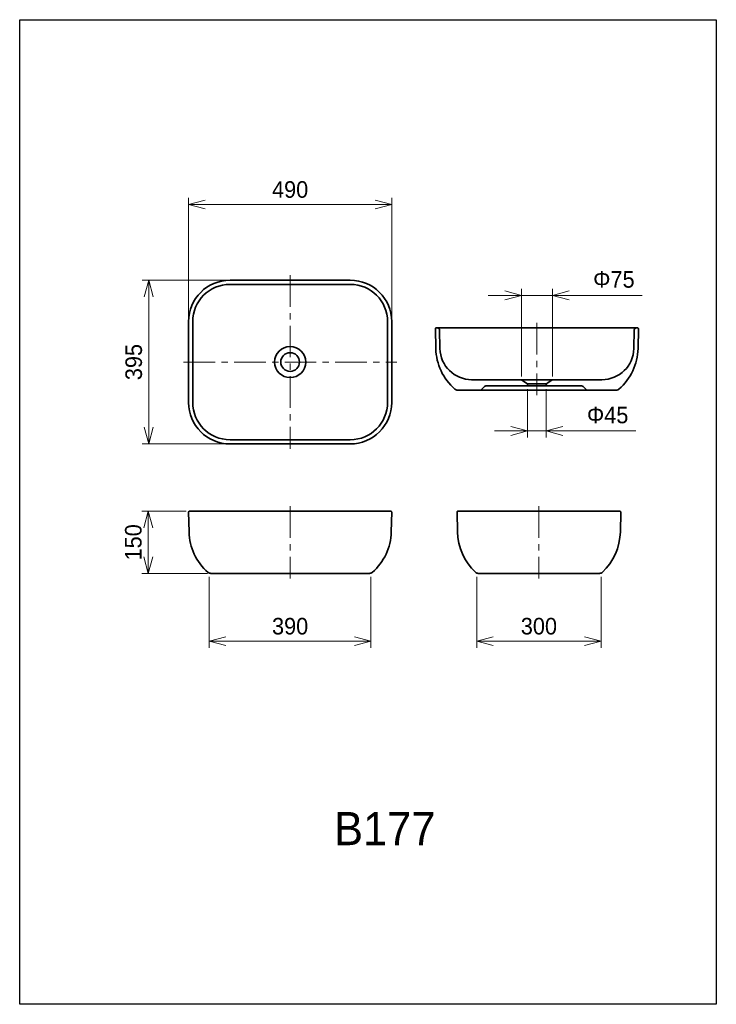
# Model space of a CAD drawing. Extents: x 0 to 840, y 0 to 1188.
import ezdxf

# ---------------------------------------------------------------- set-up
doc = ezdxf.new("R2010")
doc.units = 0
doc.header["$LTSCALE"] = 0.3
doc.linetypes.add('CENTER', pattern=[50.8, 31.75, -6.35, 6.35, -6.35])
doc.layers.get('0').update_dxf_attribs({"linetype": 'CONTINUOUS'})
doc.layers.get('DEFPOINTS').update_dxf_attribs({"linetype": 'CONTINUOUS'})
for name, color, linetype, lineweight in [('TEXT', 7, 'CONTINUOUS', 25), ('中心線', 4, 'CENTER', 18), ('実線', 3, 'CONTINUOUS', 35), ('寸法', 2, 'CONTINUOUS', 18)]:
    doc.layers.add(name, color=color, linetype=linetype, lineweight=lineweight)
doc.styles.add('MS Pゴシック', font='txt')
doc.dimstyles.new('MyDim S＝1：4', dxfattribs={"dimscale": 4, "dimtxt": 2.5, "dimasz": 2.5, "dimexe": 1, "dimexo": 0.5, "dimgap": 1, "dimtad": 3, "dimlfac": 2, "dimdsep": 46, "dimtxsty": 'MS Pゴシック', "dimblk": 'OPEN30', "dimcen": 0, "dimclrd": 256, "dimclre": 256, "dimclrt": 256, "dimadec": 0, "dimazin": 2, "dimtfac": 1, "dimtmove": 0, "dimatfit": 3, "dimldrblk": 'OPEN30', "dimfxl": 1, "dimlwd": 18, "dimlwe": 18, "dimarcsym": 0})

# ---------------------------------------------------------------- blocks, each defined once
blk = doc.blocks.new('_OPEN30')
at = {"color": 0, "linetype": 'ByBlock'}
for p, q in [((-1, 0.267949), (0, 0)), ((0, 0), (-1, -0.267949)), ((0, 0), (-1, 0))]:
    blk.add_line(p, q, dxfattribs=at)
blk = doc.blocks.new('*D25')
at = {"layer": 'DEFPOINTS', "color": 0, "transparency": 16777216}
for p in [(612.4, 746.1), (634.9, 746.1), (634.9, 691.8)]:
    blk.add_point(p, dxfattribs=at)
at = {"layer": '寸法', "lineweight": 18, "transparency": 16777216}
for p, q in [((612.4, 742.1), (612.4, 683.8)), ((634.9, 742.1), (634.9, 683.8)), ((592.4, 691.8), (572.4, 691.8)), ((612.4, 691.8), (634.9, 691.8)), ((654.9, 691.8), (743.1, 691.8))]:
    blk.add_line(p, q, dxfattribs=at)
at = {"layer": '寸法', "lineweight": 18, "transparency": 16777216, "xscale": 20, "yscale": 20, "zscale": 20}
blk.add_blockref('_OPEN30', (612.4, 691.8), dxfattribs=at)
at = {"layer": '寸法', "lineweight": 18, "transparency": 16777216, "xscale": 20, "yscale": 20, "zscale": 20, "rotation": 180}
blk.add_blockref('_OPEN30', (634.9, 691.8), dxfattribs=at)
at = {"layer": '寸法', "transparency": 16777216, "insert": (709, 710.9), "char_height": 20, "attachment_point": 5, "style": 'MS Pゴシック'}
blk.add_mtext('Φ45', dxfattribs=at)
blk = doc.blocks.new('*D26')
at = {"layer": 'DEFPOINTS', "color": 0, "transparency": 16777216}
for p in [(642.4, 855.4), (604.9, 753.6), (642.4, 753.6)]:
    blk.add_point(p, dxfattribs=at)
at = {"layer": '寸法', "lineweight": 18, "transparency": 16777216}
for p, q in [((584.9, 855.4), (564.9, 855.4)), ((604.9, 757.6), (604.9, 863.4)), ((604.9, 855.4), (642.4, 855.4)), ((642.4, 757.6), (642.4, 863.4)), ((662.4, 855.4), (750.6, 855.4))]:
    blk.add_line(p, q, dxfattribs=at)
at = {"layer": '寸法', "lineweight": 18, "transparency": 16777216, "xscale": 20, "yscale": 20, "zscale": 20}
blk.add_blockref('_OPEN30', (604.9, 855.4), dxfattribs=at)
at = {"layer": '寸法', "lineweight": 18, "transparency": 16777216, "xscale": 20, "yscale": 20, "zscale": 20, "rotation": 180}
blk.add_blockref('_OPEN30', (642.4, 855.4), dxfattribs=at)
at = {"layer": '寸法', "transparency": 16777216, "insert": (716.5, 874.5), "char_height": 20, "attachment_point": 5, "style": 'MS Pゴシック'}
blk.add_mtext('Φ75', dxfattribs=at)
blk = doc.blocks.new('*D21')
at = {"layer": 'DEFPOINTS', "color": 0, "transparency": 16777216}
for p in [(448.6, 965), (203.6, 823.7), (448.6, 823.7)]:
    blk.add_point(p, dxfattribs=at)
at = {"layer": '寸法', "lineweight": 18, "transparency": 16777216}
for p, q in [((203.6, 827.7), (203.6, 973)), ((223.6, 965), (428.6, 965)), ((448.6, 827.7), (448.6, 973))]:
    blk.add_line(p, q, dxfattribs=at)
at = {"layer": '寸法', "lineweight": 18, "transparency": 16777216, "xscale": 20, "yscale": 20, "zscale": 20, "rotation": 180}
blk.add_blockref('_OPEN30', (203.6, 965), dxfattribs=at)
at = {"layer": '寸法', "lineweight": 18, "transparency": 16777216, "xscale": 20, "yscale": 20, "zscale": 20}
blk.add_blockref('_OPEN30', (448.6, 965), dxfattribs=at)
at = {"layer": '寸法', "transparency": 16777216, "insert": (326.1, 983), "char_height": 20, "attachment_point": 5, "style": 'MS Pゴシック'}
blk.add_mtext('490', dxfattribs=at)
blk = doc.blocks.new('*D27')
at = {"layer": 'DEFPOINTS', "color": 0, "transparency": 16777216}
for p in [(551.1, 519.9), (701.1, 519.9), (701.1, 438.1)]:
    blk.add_point(p, dxfattribs=at)
at = {"layer": '寸法', "lineweight": 18, "transparency": 16777216}
for p, q in [((551.1, 515.9), (551.1, 430.1)), ((701.1, 515.9), (701.1, 430.1)), ((571.1, 438.1), (681.1, 438.1))]:
    blk.add_line(p, q, dxfattribs=at)
at = {"layer": '寸法', "lineweight": 18, "transparency": 16777216, "xscale": 20, "yscale": 20, "zscale": 20, "rotation": 180}
blk.add_blockref('_OPEN30', (551.1, 438.1), dxfattribs=at)
at = {"layer": '寸法', "lineweight": 18, "transparency": 16777216, "xscale": 20, "yscale": 20, "zscale": 20}
blk.add_blockref('_OPEN30', (701.1, 438.1), dxfattribs=at)
at = {"layer": '寸法', "transparency": 16777216, "insert": (626.1, 456.1), "char_height": 20, "attachment_point": 5, "style": 'MS Pゴシック'}
blk.add_mtext('300', dxfattribs=at)
blk = doc.blocks.new('*D22')
at = {"layer": 'DEFPOINTS', "color": 0, "transparency": 16777216}
for p in [(253.6, 873.7), (155.6, 676.2), (253.6, 676.2)]:
    blk.add_point(p, dxfattribs=at)
at = {"layer": '寸法', "lineweight": 18, "transparency": 16777216}
for p, q in [((249.6, 873.7), (147.6, 873.7)), ((155.6, 853.7), (155.6, 696.2)), ((249.6, 676.2), (147.6, 676.2))]:
    blk.add_line(p, q, dxfattribs=at)
at = {"layer": '寸法', "lineweight": 18, "transparency": 16777216, "xscale": 20, "yscale": 20, "zscale": 20}
for p, rotation in [((155.6, 873.7), 90), ((155.6, 676.2), 270)]:
    blk.add_blockref('_OPEN30', p, dxfattribs=dict(at, rotation=rotation))
at = {"layer": '寸法', "transparency": 16777216, "insert": (137.6, 774.9), "char_height": 20, "attachment_point": 5, "rotation": 90, "style": 'MS Pゴシック'}
blk.add_mtext('395', dxfattribs=at)
blk = doc.blocks.new('*D23')
at = {"layer": 'DEFPOINTS', "color": 0, "transparency": 16777216}
for p in [(204.6, 594.9), (155.1, 519.9), (230.4, 519.9)]:
    blk.add_point(p, dxfattribs=at)
at = {"layer": '寸法', "lineweight": 18, "transparency": 16777216}
for p, q in [((200.6, 594.9), (147.1, 594.9)), ((155.1, 574.9), (155.1, 539.9)), ((226.4, 519.9), (147.1, 519.9))]:
    blk.add_line(p, q, dxfattribs=at)
at = {"layer": '寸法', "lineweight": 18, "transparency": 16777216, "xscale": 20, "yscale": 20, "zscale": 20}
for p, rotation in [((155.1, 594.9), 90), ((155.1, 519.9), 270)]:
    blk.add_blockref('_OPEN30', p, dxfattribs=dict(at, rotation=rotation))
at = {"layer": '寸法', "transparency": 16777216, "insert": (137.1, 557.4), "char_height": 20, "attachment_point": 5, "rotation": 90, "style": 'MS Pゴシック'}
blk.add_mtext('150', dxfattribs=at)
blk = doc.blocks.new('*D24')
at = {"layer": 'DEFPOINTS', "color": 0, "transparency": 16777216}
for p in [(228.6, 519.9), (423.6, 519.9), (423.6, 438.1)]:
    blk.add_point(p, dxfattribs=at)
at = {"layer": '寸法', "lineweight": 18, "transparency": 16777216}
for p, q in [((228.6, 515.9), (228.6, 430.1)), ((423.6, 515.9), (423.6, 430.1)), ((248.6, 438.1), (403.6, 438.1))]:
    blk.add_line(p, q, dxfattribs=at)
at = {"layer": '寸法', "lineweight": 18, "transparency": 16777216, "xscale": 20, "yscale": 20, "zscale": 20, "rotation": 180}
blk.add_blockref('_OPEN30', (228.6, 438.1), dxfattribs=at)
at = {"layer": '寸法', "lineweight": 18, "transparency": 16777216, "xscale": 20, "yscale": 20, "zscale": 20}
blk.add_blockref('_OPEN30', (423.6, 438.1), dxfattribs=at)
at = {"layer": '寸法', "transparency": 16777216, "insert": (326.1, 456.1), "char_height": 20, "attachment_point": 5, "style": 'MS Pゴシック'}
blk.add_mtext('390', dxfattribs=at)

msp = doc.modelspace()

# ---------------------------------------------------------------- linework, layer by layer
at = {"layer": 'DEFPOINTS'}
for p, q in [((0, 0), (0, 1188)), ((0, 1188), (840, 1188)), ((840, 1188), (840, 0)), ((840, 0), (0, 0))]:
    msp.add_line(p, q, dxfattribs=at)
at = {"layer": '中心線', "ltscale": 4}
for p, q in [((326.1003, 879.6792), (326.1003, 670.1792)), ((623.6894, 822.1027), (623.6894, 735.1027)), ((197.6003, 774.9292), (454.6003, 774.9292)), ((326.1003, 600.9292), (326.1003, 513.9292)), ((626.1003, 600.9292), (626.1003, 513.9292))]:
    msp.add_line(p, q, dxfattribs=at)
at = {"layer": '実線'}
for p, q in [((253.6003, 873.6792), (398.6003, 873.6792)), ((253.6003, 868.6792), (398.6003, 868.6792)), ((203.6003, 823.6792), (203.6003, 726.1792)), ((208.6003, 823.6792), (208.6003, 726.1792)), ((443.6003, 823.6792), (443.6003, 726.1792)), ((448.6003, 823.6792), (448.6003, 726.1792)), ((501.2126, 815.08), (501.7576, 791.1027)), ((502.2163, 816.1027), (745.1625, 816.1027)), ((506.2462, 813.6595), (506.7563, 791.2163)), ((741.1326, 813.6595), (740.6225, 791.2163)), ((746.1661, 815.08), (745.6212, 791.1027)), ((544.714, 753.6027), (702.1327, 753.6027)), ((605.5692, 753.1828), (611.3261, 749.3449)), ((612.4394, 748.6027), (634.9394, 748.6027)), ((641.8096, 753.1828), (636.0526, 749.3449)), ((528.0101, 741.1027), (719.3686, 741.1027)), ((560.4571, 745.3705), (556.1894, 741.1027)), ((562.2249, 746.1027), (677.6538, 746.1027)), ((612.4394, 747.2648), (612.4394, 746.1027)), ((634.9394, 747.2648), (634.9394, 746.1027)), ((679.4216, 745.3705), (683.6894, 741.1027)), ((253.6003, 681.1792), (398.6003, 681.1792)), ((253.6003, 676.1792), (398.6003, 676.1792)), ((204.6272, 594.9292), (447.5734, 594.9292)), ((528.3772, 594.9292), (723.8234, 594.9292)), ((203.6235, 593.9065), (204.1685, 569.9292)), ((448.577, 593.9065), (448.0321, 569.9292)), ((527.3735, 593.9065), (527.9185, 569.9292)), ((724.827, 593.9065), (724.2821, 569.9292)), ((230.421, 519.9292), (421.7795, 519.9292)), ((553.0384, 519.9292), (699.1622, 519.9292))]:
    msp.add_line(p, q, dxfattribs=at)
for centre, radius, start, end in [((253.6003, 823.6792), 50, 89.999997, 179.999995), ((253.6003, 823.6792), 45, 89.999997, 179.999995), ((398.6003, 823.6792), 50, 0, 89.999997), ((398.6003, 823.6792), 45, 0, 89.999997), ((502.2163, 815.1027), 1, 89.999997, 181.742089), ((503.7468, 813.6027), 2.5, 1.301953, 89.999997), ((743.6319, 813.6027), 2.5, 89.999997, 178.698042), ((745.1625, 815.1027), 1, 358.257906, 89.999997), ((326.1003, 774.9292), 18.75, 0, 359.99999), ((326.1003, 774.9292), 11.25, 0, 359.99999), ((568.2279, 792.6134), 66.4875, 181.301956, 229.150046), ((545.2461, 792.1027), 38.5, 181.3019521, 270), ((702.1327, 792.1027), 38.5, 270, 358.6980479), ((679.1509, 792.6134), 66.4875, 310.849959, 358.698049), ((604.1824, 751.1027), 2.5, 56.309931, 89.999997), ((609.9394, 747.2648), 2.5, 0, 56.309931), ((637.4394, 747.2648), 2.5, 123.690064, 179.999995), ((643.1963, 751.1027), 2.5, 89.999997, 123.690064), ((528.0101, 746.1027), 5, 229.150046, 270.000003), ((562.2249, 743.6027), 2.5, 89.999997, 134.999996), ((677.6538, 743.6027), 2.5, 44.999999, 89.999997), ((719.3686, 746.1027), 5, 270.000003, 310.849959), ((253.6003, 726.1792), 50, 180.000005, 270.000003), ((253.6003, 726.1792), 45, 180.000005, 270.000003), ((398.6003, 726.1792), 50, 270.000003, 0), ((398.6003, 726.1792), 45, 270.000003, 0), ((204.6272, 593.9292), 1, 89.999997, 181.742089), ((447.5734, 593.9292), 1, 358.257906, 89.999997), ((528.3772, 593.9292), 1, 89.999997, 181.742089), ((723.8234, 593.9292), 1, 358.257906, 89.999997), ((270.6388, 571.4399), 66.4875, 181.301956, 229.150046), ((381.5618, 571.4399), 66.4875, 310.849959, 358.698049), ((596.8079, 571.4948), 68.9072, 181.301955, 226.772936), ((655.3927, 571.4948), 68.9072, 313.227069, 358.69805), ((230.421, 524.9292), 5, 229.150046, 270.000003), ((421.7795, 524.9292), 5, 270.000003, 310.849959), ((553.0384, 524.9292), 5, 226.772936, 270.000003), ((699.1622, 524.9292), 5, 270.000003, 313.227069)]:
    msp.add_arc(centre, radius, start, end, dxfattribs=at)

# ---------------------------------------------------------------- texts
at = {"layer": 'TEXT', "insert": (440.2322, 212), "char_height": 40, "width": 308, "attachment_point": 5, "style": 'MS Pゴシック'}
msp.add_mtext('B177', dxfattribs=at)

# ---------------------------------------------------------------- dimensions: what is measured, and where the dimension line sits
at = {"layer": '寸法'}
for base, p1, p2, override, picture, middle in [((448.6003, 964.9756), (203.6003, 823.6792), (448.6003, 823.6792), {"dimscale": 8, "dimlfac": 2}, '*D21', (326.1003, 982.9756)), ((423.6003, 438.0782), (228.6003, 519.9292), (423.6003, 519.9292), {"dimscale": 0, "dimlfac": 2}, '*D24', (326.1003, 456.0782)), ((701.1003, 438.0782), (551.1003, 519.9292), (701.1003, 519.9292), {"dimscale": 0, "dimlfac": 2}, '*D27', (626.1003, 456.0782))]:
    dim = msp.add_linear_dim(base=base, p1=p1, p2=p2, dimstyle='MyDim S＝1：4', override=override, dxfattribs=at)
    dim.commit()
    dim.dimension.update_dxf_attribs({"geometry": picture, "text_midpoint": middle})
for base, p1, p2, picture, middle in [((642.4394, 855.3904), (604.9394, 753.6027), (642.4394, 753.6027), '*D26', (716.5189, 874.4699)), ((634.9394, 691.7811), (612.4394, 746.1027), (634.9394, 746.1027), '*D25', (709.0189, 710.8606))]:
    dim = msp.add_linear_dim(base=base, p1=p1, p2=p2, text='Φ<>', dimstyle='MyDim S＝1：4', override={"dimscale": 8, "dimlfac": 2}, dxfattribs=at)
    dim.commit()
    dim.dimension.update_dxf_attribs({"geometry": picture, "text_midpoint": middle})
for base, p1, p2, picture, middle in [((155.6117, 676.1792), (253.6003, 873.6792), (253.6003, 676.1792), '*D22', (137.6117, 774.9292)), ((155.0769, 519.9292), (204.6272, 594.9292), (230.421, 519.9292), '*D23', (137.0769, 557.4292))]:
    dim = msp.add_linear_dim(base=base, p1=p1, p2=p2, angle=90, dimstyle='MyDim S＝1：4', override={"dimscale": 8, "dimlfac": 2}, dxfattribs=at)
    dim.commit()
    dim.dimension.update_dxf_attribs({"geometry": picture, "text_midpoint": middle})

doc.saveas('drawing.dxf')
